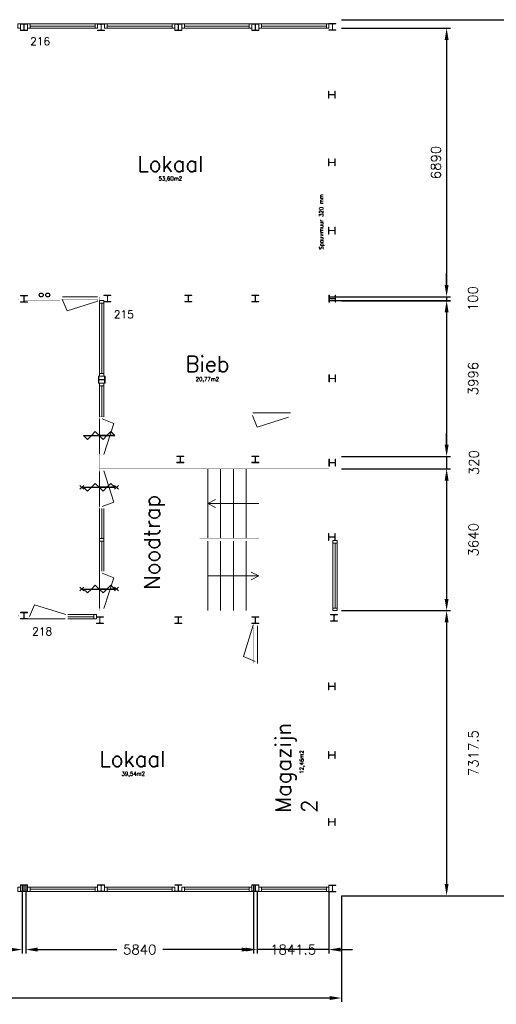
# Model space of a CAD drawing. Header units: millimetres. Extents: x 108018 to 208018, y -107735 to 42299730.
# Tile 12 of 17: x 180429 to 192666, y -81832 to -56555. Entities that reach past the tile are written whole.
import ezdxf

# ---------------------------------------------------------------- set-up
doc = ezdxf.new("R2010")
doc.units = ezdxf.units.MM
doc.header["$MEASUREMENT"] = 0
doc.layers.get('0').update_dxf_attribs({"linetype": 'CONTINUOUS'})
doc.layers.get('DEFPOINTS').update_dxf_attribs({"linetype": 'CONTINUOUS'})
doc.layers.add('Binnendeurkozin', color=4, linetype='CONTINUOUS', lineweight=18)
for name, color, linetype in [('Binnenkozijn', 4, 'CONTINUOUS'), ('Binnenmuur', 1, 'CONTINUOUS'), ('Buitenmuur', 1, 'CONTINUOUS'), ('Hekwerk', 3, 'CONTINUOUS'), ('Maatvoering', 7, 'CONTINUOUS'), ('Profiel', 5, 'CONTINUOUS'), ('TEKST', 7, 'CONTINUOUS'), ('Timmerwerk', 5, 'CONTINUOUS'), ('TRAPPEN', 2, 'CONTINUOUS'), ('wandopeningen buiten', 4, 'CONTINUOUS'), ('Zelfsluitend', 7, 'CONTINUOUS'), ('Zelfsluitend 30 min', 7, 'CONTINUOUS')]:
    doc.layers.add(name, color=color, linetype=linetype)
doc.styles.get("Standard").update_dxf_attribs({"font": 'romans.shx'})
doc.dimstyles.new('DIM-ARR', dxfattribs={"dimtxt": 2.5, "dimasz": 3, "dimexe": 1, "dimexo": 0, "dimgap": 1.5, "dimtad": 1, "dimdsep": 46, "dimtxsty": 'Standard', "dimcen": -3, "dimdle": 1.25, "dimclrt": 7, "dimadec": 0, "dimazin": 0, "dimtfac": 0.8, "dimtmove": 2, "dimatfit": 3, "dimfxl": 1, "dimtvp": 1.8, "dimtolj": 1, "dimarcsym": 0})

# ---------------------------------------------------------------- blocks, each defined once
blk = doc.blocks.new('*D93')
at = {"layer": 'DEFPOINTS', "color": 0, "transparency": 16777216}
for p in [(188690, -56556), (188690, -79043), (193846, -79043)]:
    blk.add_point(p, dxfattribs=at)
at = {"layer": 'Maatvoering', "color": 0, "lineweight": -2, "transparency": 16777216}
for p, q in [((188690, -56556), (193946, -56556)), ((193846, -56856), (193846, -78743)), ((188690, -79043), (193946, -79043))]:
    blk.add_line(p, q, dxfattribs=at)
at = {"layer": 'Maatvoering', "color": 0, "transparency": 16777216}
for points in [[(193796, -56856), (193896, -56856), (193846, -56556)], [(193796, -78743), (193896, -78743), (193846, -79043)]]:
    blk.add_solid(points, dxfattribs=at)
at = {"layer": 'Maatvoering', "color": 7, "lineweight": 0, "transparency": 16777216, "insert": (194529, -67799), "char_height": 250, "attachment_point": 5, "rotation": 90}
blk.add_mtext('\\A1;22487.5', dxfattribs=at)
blk = doc.blocks.new('*D94')
at = {"layer": 'DEFPOINTS', "color": 0, "transparency": 16777216}
for p in [(188690, -56776), (188690, -63666), (191391, -63666)]:
    blk.add_point(p, dxfattribs=at)
at = {"layer": 'Maatvoering', "color": 0, "lineweight": -2, "transparency": 16777216}
for p, q in [((188690, -56776), (191491, -56776)), ((191391, -57076), (191391, -63366)), ((188690, -63666), (191491, -63666))]:
    blk.add_line(p, q, dxfattribs=at)
at = {"layer": 'Maatvoering', "color": 0, "transparency": 16777216}
for points in [[(191341, -57076), (191441, -57076), (191391, -56776)], [(191341, -63366), (191441, -63366), (191391, -63666)]]:
    blk.add_solid(points, dxfattribs=at)
at = {"layer": 'Maatvoering', "color": 7, "lineweight": 0, "transparency": 16777216, "insert": (191116, -60221), "char_height": 250, "attachment_point": 5, "rotation": 90}
blk.add_mtext('\\A1;6890', dxfattribs=at)
blk = doc.blocks.new('*D96')
at = {"layer": 'DEFPOINTS', "color": 0, "transparency": 16777216}
for p in [(188690, -63770), (188690, -67766), (191391, -67766)]:
    blk.add_point(p, dxfattribs=at)
at = {"layer": 'Maatvoering', "color": 0, "lineweight": -2, "transparency": 16777216}
for p, q in [((188690, -63770), (191491, -63770)), ((191391, -64070), (191391, -67466)), ((188690, -67766), (191491, -67766))]:
    blk.add_line(p, q, dxfattribs=at)
at = {"layer": 'Maatvoering', "color": 0, "transparency": 16777216}
for points in [[(191341, -64070), (191441, -64070), (191391, -63770)], [(191341, -67466), (191441, -67466), (191391, -67766)]]:
    blk.add_solid(points, dxfattribs=at)
at = {"layer": 'Maatvoering', "color": 7, "lineweight": 0, "transparency": 16777216, "insert": (192073, -65768), "char_height": 250, "attachment_point": 5, "rotation": 90}
blk.add_mtext('\\A1;3996', dxfattribs=at)
blk = doc.blocks.new('*D97')
at = {"layer": 'DEFPOINTS', "color": 0, "transparency": 16777216}
for p in [(188690, -67766), (188690, -68086), (191391, -68086)]:
    blk.add_point(p, dxfattribs=at)
at = {"layer": 'Maatvoering', "color": 0, "lineweight": -2, "transparency": 16777216}
for p, q in [((191391, -67466), (191391, -67166)), ((188690, -67766), (191491, -67766)), ((191391, -67766), (191391, -68086)), ((188690, -68086), (191491, -68086)), ((191391, -68386), (191391, -68686))]:
    blk.add_line(p, q, dxfattribs=at)
at = {"layer": 'Maatvoering', "color": 0, "transparency": 16777216}
for points in [[(191341, -67466), (191441, -67466), (191391, -67766)], [(191341, -68386), (191441, -68386), (191391, -68086)]]:
    blk.add_solid(points, dxfattribs=at)
at = {"layer": 'Maatvoering', "color": 7, "lineweight": 0, "transparency": 16777216, "insert": (192091, -67926), "char_height": 250, "attachment_point": 5, "rotation": 90}
blk.add_mtext('\\A1;320', dxfattribs=at)
blk = doc.blocks.new('*D98')
at = {"layer": 'DEFPOINTS', "color": 0, "transparency": 16777216}
for p in [(188370, -63666), (188370, -63766), (191391, -63766)]:
    blk.add_point(p, dxfattribs=at)
at = {"layer": 'Maatvoering', "color": 0, "lineweight": -2, "transparency": 16777216}
for p, q in [((191391, -63366), (191391, -63066)), ((188370, -63666), (191491, -63666)), ((191391, -63666), (191391, -63766)), ((188370, -63766), (191491, -63766)), ((191391, -64066), (191391, -64366))]:
    blk.add_line(p, q, dxfattribs=at)
at = {"layer": 'Maatvoering', "color": 0, "transparency": 16777216}
for points in [[(191341, -63366), (191441, -63366), (191391, -63666)], [(191341, -64066), (191441, -64066), (191391, -63766)]]:
    blk.add_solid(points, dxfattribs=at)
at = {"layer": 'Maatvoering', "color": 7, "lineweight": 0, "transparency": 16777216, "insert": (192066, -63716), "char_height": 250, "attachment_point": 5, "rotation": 90}
blk.add_mtext('\\A1;100', dxfattribs=at)
blk = doc.blocks.new('*D99')
at = {"layer": 'DEFPOINTS', "color": 0, "transparency": 16777216}
for p in [(188690, -68086), (188690, -71726), (191391, -71726)]:
    blk.add_point(p, dxfattribs=at)
at = {"layer": 'Maatvoering', "color": 0, "lineweight": -2, "transparency": 16777216}
for p, q in [((188690, -68086), (191491, -68086)), ((191391, -68386), (191391, -71426)), ((188690, -71726), (191491, -71726))]:
    blk.add_line(p, q, dxfattribs=at)
at = {"layer": 'Maatvoering', "color": 0, "transparency": 16777216}
for points in [[(191341, -68386), (191441, -68386), (191391, -68086)], [(191341, -71426), (191441, -71426), (191391, -71726)]]:
    blk.add_solid(points, dxfattribs=at)
at = {"layer": 'Maatvoering', "color": 7, "lineweight": 0, "transparency": 16777216, "insert": (192081, -69906), "char_height": 250, "attachment_point": 5, "rotation": 90}
blk.add_mtext('\\A1;3640', dxfattribs=at)
blk = doc.blocks.new('*D100')
at = {"layer": 'DEFPOINTS', "color": 0, "transparency": 16777216}
for p in [(188690, -71726), (188690, -79043), (191391, -79043)]:
    blk.add_point(p, dxfattribs=at)
at = {"layer": 'Maatvoering', "color": 0, "lineweight": -2, "transparency": 16777216}
for p, q in [((188690, -71726), (191491, -71726)), ((191391, -72026), (191391, -78743)), ((188690, -79043), (191491, -79043))]:
    blk.add_line(p, q, dxfattribs=at)
at = {"layer": 'Maatvoering', "color": 0, "transparency": 16777216}
for points in [[(191341, -72026), (191441, -72026), (191391, -71726)], [(191341, -78743), (191441, -78743), (191391, -79043)]]:
    blk.add_solid(points, dxfattribs=at)
at = {"layer": 'Maatvoering', "color": 7, "lineweight": 0, "transparency": 16777216, "insert": (192081, -75384), "char_height": 250, "attachment_point": 5, "rotation": 90}
blk.add_mtext('\\A1;7317.5', dxfattribs=at)
blk = doc.blocks.new('*D103')
at = {"layer": 'DEFPOINTS', "color": 0, "transparency": 16777216}
for p in [(133981, -78947), (188690, -79043), (133981, -81671)]:
    blk.add_point(p, dxfattribs=at)
at = {"layer": 'Maatvoering', "color": 0, "lineweight": -2, "transparency": 16777216}
for p, q in [((133981, -78947), (133981, -81771)), ((188690, -79043), (188690, -81771)), ((134281, -81671), (160082, -81671)), ((188390, -81671), (161489, -81671))]:
    blk.add_line(p, q, dxfattribs=at)
at = {"layer": 'Maatvoering', "color": 0, "transparency": 16777216}
for points in [[(134281, -81621), (134281, -81721), (133981, -81671)], [(188390, -81621), (188390, -81721), (188690, -81671)]]:
    blk.add_solid(points, dxfattribs=at)
at = {"layer": 'Maatvoering', "color": 7, "lineweight": 0, "transparency": 16777216, "insert": (160786, -81671), "char_height": 250, "attachment_point": 5}
blk.add_mtext('\\A1;54709', dxfattribs=at)
blk = doc.blocks.new('*D111')
at = {"layer": 'DEFPOINTS', "color": 0, "transparency": 16777216}
for p in [(174649, -78766), (180490, -78766), (174649, -80427)]:
    blk.add_point(p, dxfattribs=at)
at = {"layer": 'Maatvoering', "color": 0, "lineweight": -2, "transparency": 16777216}
for p, q in [((174649, -78766), (174649, -80527)), ((180490, -78766), (180490, -80527)), ((174949, -80427), (176798, -80427)), ((180190, -80427), (178337, -80427))]:
    blk.add_line(p, q, dxfattribs=at)
at = {"layer": 'Maatvoering', "color": 0, "transparency": 16777216}
for points in [[(174949, -80377), (174949, -80477), (174649, -80427)], [(180190, -80377), (180190, -80477), (180490, -80427)]]:
    blk.add_solid(points, dxfattribs=at)
at = {"layer": 'Maatvoering', "color": 7, "lineweight": 0, "transparency": 16777216, "insert": (177568, -80427), "char_height": 250, "attachment_point": 5}
blk.add_mtext('\\A1;5841.5', dxfattribs=at)
blk = doc.blocks.new('*D112')
at = {"layer": 'DEFPOINTS', "color": 0, "transparency": 16777216}
for p in [(180590, -78766), (186430, -78766), (180590, -80427)]:
    blk.add_point(p, dxfattribs=at)
at = {"layer": 'Maatvoering', "color": 0, "lineweight": -2, "transparency": 16777216}
for p, q in [((180590, -78766), (180590, -80527)), ((186430, -78766), (186430, -80527)), ((180890, -80427), (182919, -80427)), ((186130, -80427), (184100, -80427))]:
    blk.add_line(p, q, dxfattribs=at)
at = {"layer": 'Maatvoering', "color": 0, "transparency": 16777216}
for points in [[(180890, -80377), (180890, -80477), (180590, -80427)], [(186130, -80377), (186130, -80477), (186430, -80427)]]:
    blk.add_solid(points, dxfattribs=at)
at = {"layer": 'Maatvoering', "color": 7, "lineweight": 0, "transparency": 16777216, "insert": (183510, -80427), "char_height": 250, "attachment_point": 5}
blk.add_mtext('\\A1;5840', dxfattribs=at)
blk = doc.blocks.new('*D113')
at = {"layer": 'DEFPOINTS', "color": 0, "transparency": 16777216}
for p in [(186529, -78937), (188370, -78934), (186529, -80427)]:
    blk.add_point(p, dxfattribs=at)
at = {"layer": 'Maatvoering', "color": 0, "lineweight": -2, "transparency": 16777216}
for p, q in [((186529, -78937), (186529, -80527)), ((188370, -78934), (188370, -80527)), ((186229, -80427), (185929, -80427)), ((188370, -80427), (186529, -80427)), ((188670, -80427), (188970, -80427))]:
    blk.add_line(p, q, dxfattribs=at)
at = {"layer": 'Maatvoering', "color": 0, "transparency": 16777216}
for points in [[(186229, -80377), (186229, -80477), (186529, -80427)], [(188670, -80377), (188670, -80477), (188370, -80427)]]:
    blk.add_solid(points, dxfattribs=at)
at = {"layer": 'Maatvoering', "color": 7, "lineweight": 0, "transparency": 16777216, "insert": (187450, -80427), "char_height": 250, "attachment_point": 5}
blk.add_mtext('\\A1;1841.5', dxfattribs=at)

msp = doc.modelspace()

# ---------------------------------------------------------------- linework, layer by layer
for p, q in [((182668.488, -67231.139), (182468.488, -67231.139)), ((182868.488, -67231.139), (182768.488, -67231.139)), ((182868.488, -67231.139), (182768.488, -67231.139)), ((182668.488, -68558.969), (182468.488, -68558.969)), ((182868.488, -68558.969), (182768.488, -68558.969)), ((182868.488, -68558.969), (182768.488, -68558.969)), ((182668.488, -71170.312), (182468.488, -71170.312))]:
    msp.add_line(p, q)
for centre in [(180981.726, -63622.666), (181148.888, -63622.666)]:
    msp.add_circle(centre, 50)
at = {"layer": 'Binnendeurkozin', "lineweight": 0}
for p, q in [((182430.294, -63665.666), (181530.294, -63665.666)), ((181522.794, -63729.666), (181645.875, -64029.966)), ((181645.875, -64029.966), (182433.794, -63779.666)), ((186403.089, -66712.166), (186526.17, -67012.466)), ((187385.294, -66648.666), (186418.294, -66648.666)), ((182478.294, -66798.666), (182478.294, -67698.666)), ((182542.294, -66802.666), (182842.594, -66925.746)), ((186526.375, -67012.966), (187333.294, -66762.666)), ((182478.294, -68152.666), (182478.294, -69052.666)), ((182842.594, -68944.586), (182592.294, -68137.666)), ((182542.294, -69048.666), (182842.594, -68944.586)), ((182478.294, -70691.666), (182478.294, -71658.666)), ((182542.294, -70762.666), (182842.594, -70885.746)), ((182842.594, -70885.746), (182592.294, -71673.666)), ((180682.294, -71875.666), (180805.375, -71575.367)), ((180805.375, -71575.367), (181612.294, -71825.666)), ((180630.294, -71939.666), (181597.294, -71939.666)), ((186172.995, -72904.586), (186423.294, -72097.666)), ((186537.294, -73079.666), (186537.294, -72112.666)), ((186473.294, -73027.666), (186172.995, -72904.586))]:
    msp.add_line(p, q, dxfattribs=at)
at = {"layer": 'Binnendeurkozin', "lineweight": 0, "const_width": 0.8}
for points in [[(180451.794, -63665.666), (180451.794, -63779.666), (180399.794, -63779.666), (180399.794, -63729.666), (180384.794, -63729.666), (180384.794, -63665.666), (180451.794, -63665.666)], [(181463.294, -63665.666), (181463.294, -63779.666), (181515.294, -63779.666), (181515.294, -63729.666), (181530.294, -63729.666), (181530.294, -63665.666), (181463.294, -63665.666)], [(181652.954, -63665.666), (182430.294, -63665.666)], [(182478.294, -63665.666), (182478.294, -63779.666), (182426.294, -63779.666), (182426.294, -63729.666), (182411.294, -63729.666), (182411.294, -63665.666), (182478.294, -63665.666)], [(181515.294, -63779.666), (181515.294, -63729.666), (182426.294, -63729.666), (182426.294, -63779.666), (181515.294, -63779.666)], [(186351.294, -66648.666), (186351.294, -66762.666), (186403.294, -66762.666), (186403.294, -66712.666), (186418.294, -66712.666), (186418.294, -66648.666), (186351.294, -66648.666)], [(186403.294, -66762.666), (186403.294, -66712.666), (187333.294, -66712.666), (187333.294, -66762.666), (186403.294, -66762.666)], [(186540.954, -66648.666), (187318.294, -66648.666)], [(187385.294, -66648.666), (187385.294, -66762.666), (187333.294, -66762.666), (187333.294, -66712.666), (187318.294, -66712.666), (187318.294, -66648.666), (187385.294, -66648.666)], [(182478.294, -66750.666), (182592.294, -66750.666), (182592.294, -66802.666), (182542.294, -66802.666), (182542.294, -66817.666), (182478.294, -66817.666), (182478.294, -66750.666)], [(182478.294, -67576.006), (182478.294, -66798.666)], [(182592.294, -67713.666), (182542.294, -67713.666), (182542.294, -66802.666), (182592.294, -66802.666), (182592.294, -67713.666)], [(182478.294, -67765.666), (182592.294, -67765.666), (182592.294, -67713.666), (182542.294, -67713.666), (182542.294, -67698.666), (182478.294, -67698.666), (182478.294, -67765.666)], [(182478.294, -68085.666), (182592.294, -68085.666), (182592.294, -68137.666), (182542.294, -68137.666), (182542.294, -68152.666), (182478.294, -68152.666), (182478.294, -68085.666)], [(182478.294, -68930.006), (182478.294, -68152.666)], [(182592.294, -69048.666), (182542.294, -69048.666), (182542.294, -68137.666), (182592.294, -68137.666), (182592.294, -69067.666)], [(182478.294, -69100.666), (182592.294, -69100.666), (182592.294, -69048.666), (182542.294, -69048.666), (182542.294, -69033.666), (182478.294, -69033.666), (182478.294, -69100.666)], [(182478.294, -70710.666), (182592.294, -70710.666), (182592.294, -70762.666), (182542.294, -70762.666), (182542.294, -70777.666), (182478.294, -70777.666), (182478.294, -70710.666)], [(182478.294, -71536.006), (182478.294, -70758.666)], [(182592.294, -71673.666), (182542.294, -71673.666), (182542.294, -70762.666), (182592.294, -70762.666), (182592.294, -71673.666)], [(182478.294, -71725.666), (182592.294, -71725.666), (182592.294, -71673.666), (182542.294, -71673.666), (182542.294, -71658.666), (182478.294, -71658.666), (182478.294, -71725.666)], [(180450.294, -71939.666), (180450.294, -71825.666), (180398.294, -71825.666), (180398.294, -71875.666), (180383.294, -71875.666), (180383.294, -71939.666), (180450.294, -71939.666)], [(180630.294, -71939.666), (180630.294, -71825.666), (180682.294, -71825.666), (180682.294, -71875.666), (180697.294, -71875.666), (180697.294, -71939.666), (180630.294, -71939.666)], [(181612.294, -71825.666), (181612.294, -71875.666), (180682.294, -71875.666), (180682.294, -71825.666), (181612.294, -71825.666)], [(181474.635, -71939.666), (180697.294, -71939.666)], [(181664.294, -71939.666), (181664.294, -71825.666), (181612.294, -71825.666), (181612.294, -71875.666), (181597.294, -71875.666), (181597.294, -71939.666), (181664.294, -71939.666)], [(186537.294, -72045.666), (186423.294, -72045.666), (186423.294, -72097.666), (186473.294, -72097.666), (186473.294, -72112.666), (186537.294, -72112.666), (186537.294, -72045.666)], [(186423.294, -72097.666), (186473.294, -72097.666), (186473.294, -73027.666), (186423.294, -73027.666), (186423.294, -72097.666)], [(186537.294, -72235.326), (186537.294, -73012.666)], [(186537.294, -73079.666), (186423.294, -73079.666), (186423.294, -73027.666), (186473.294, -73027.666), (186473.294, -73012.666), (186537.294, -73012.666), (186537.294, -73079.666)]]:
    msp.add_lwpolyline(points, dxfattribs=at)
at = {"layer": 'Binnenkozijn', "lineweight": 0}
for p, q in [((180697.294, -56718.666), (182363.294, -56718.666)), ((182363.294, -56775.666), (180697.294, -56775.666)), ((182677.294, -56718.666), (184343.294, -56718.666)), ((184343.294, -56775.666), (182677.294, -56775.666)), ((184657.294, -56718.666), (186323.294, -56718.666)), ((186323.294, -56775.666), (184657.294, -56775.666)), ((186637.294, -56718.666), (188303.294, -56718.666)), ((188303.294, -56775.666), (186637.294, -56775.666)), ((182535.294, -65636.666), (182535.294, -63832.666)), ((182592.294, -63832.666), (182592.294, -65636.666)), ((182535.294, -66750.666), (182535.294, -65950.666)), ((182592.294, -65950.666), (182592.294, -66750.666)), ((182478.294, -69872.166), (182478.294, -69100.666)), ((182535.294, -69100.666), (182535.294, -69872.166)), ((182478.294, -70710.666), (182478.294, -69939.166)), ((182535.294, -69939.166), (182535.294, -70710.666)), ((188527.294, -71658.666), (188527.294, -69992.666)), ((188584.294, -69992.666), (188584.294, -71658.666)), ((181664.294, -71825.666), (182330.294, -71825.666)), ((182330.294, -71882.666), (181664.294, -71882.666)), ((180697.294, -78823.166), (182363.294, -78823.166)), ((182677.294, -78823.166), (184343.294, -78823.166)), ((184657.294, -78823.166), (186323.294, -78823.166)), ((186637.294, -78823.166), (188303.294, -78823.166)), ((182363.294, -78880.166), (180697.294, -78880.166)), ((184343.294, -78880.166), (182677.294, -78880.166)), ((186323.294, -78880.166), (184657.294, -78880.166)), ((188303.294, -78880.166), (186637.294, -78880.166))]:
    msp.add_line(p, q, dxfattribs=at)
for points in [[(180383.294, -56661.666), (180450.294, -56661.666), (180450.294, -56775.666), (180383.294, -56775.666), (180383.294, -56661.666)], [(180630.294, -56661.666), (180697.294, -56661.666), (180697.294, -56775.666), (180630.294, -56775.666), (180630.294, -56661.666)], [(180697.294, -56661.666), (182363.294, -56661.666)], [(182363.294, -56661.666), (182430.294, -56661.666), (182430.294, -56775.666), (182363.294, -56775.666), (182363.294, -56661.666)], [(182610.294, -56661.666), (182677.294, -56661.666), (182677.294, -56775.666), (182610.294, -56775.666), (182610.294, -56661.666)], [(182677.294, -56661.666), (184343.294, -56661.666)], [(184343.294, -56661.666), (184410.294, -56661.666), (184410.294, -56775.666), (184343.294, -56775.666), (184343.294, -56661.666)], [(184590.294, -56661.666), (184657.294, -56661.666), (184657.294, -56775.666), (184590.294, -56775.666), (184590.294, -56661.666)], [(184657.294, -56661.666), (186323.294, -56661.666)], [(186323.294, -56661.666), (186390.294, -56661.666), (186390.294, -56775.666), (186323.294, -56775.666), (186323.294, -56661.666)], [(186570.294, -56661.666), (186637.294, -56661.666), (186637.294, -56775.666), (186570.294, -56775.666), (186570.294, -56661.666)], [(186637.294, -56661.666), (188303.294, -56661.666)], [(188303.294, -56661.666), (188370.294, -56661.666), (188370.294, -56775.666), (188303.294, -56775.666), (188303.294, -56661.666)], [(182478.294, -63832.666), (182478.294, -63765.666), (182592.294, -63765.666), (182592.294, -63832.666), (182478.294, -63832.666)], [(182478.294, -65636.666), (182478.294, -63832.666)], [(182478.294, -65703.666), (182478.294, -65636.666), (182592.294, -65636.666), (182592.294, -65703.666), (182478.294, -65703.666)], [(182478.294, -65950.666), (182478.294, -65883.666), (182592.294, -65883.666), (182592.294, -65950.666), (182478.294, -65950.666)], [(182478.294, -66750.666), (182478.294, -65950.666)], [(182592.294, -69100.666), (182592.294, -69892.666)], [(182592.294, -69872.166), (182592.294, -69939.166), (182478.294, -69939.166), (182478.294, -69872.166), (182592.294, -69872.166)], [(182592.294, -69939.166), (182592.294, -70710.666)], [(188470.294, -69992.666), (188470.294, -69925.666), (188584.294, -69925.666), (188584.294, -69992.666), (188470.294, -69992.666)], [(188470.294, -71658.666), (188470.294, -69992.666)], [(188470.294, -71725.666), (188470.294, -71658.666), (188584.294, -71658.666), (188584.294, -71725.666), (188470.294, -71725.666)], [(182330.294, -71939.666), (181664.294, -71939.666)], [(182397.294, -71939.666), (182330.294, -71939.666), (182330.294, -71825.666), (182397.294, -71825.666), (182397.294, -71939.666)], [(180450.294, -78937.166), (180383.294, -78937.166), (180383.294, -78823.166), (180450.294, -78823.166), (180450.294, -78937.166)], [(180697.294, -78937.166), (180630.294, -78937.166), (180630.294, -78823.166), (180697.294, -78823.166), (180697.294, -78937.166)], [(182430.294, -78937.166), (182363.294, -78937.166), (182363.294, -78823.166), (182430.294, -78823.166), (182430.294, -78937.166)], [(182677.294, -78937.166), (182610.294, -78937.166), (182610.294, -78823.166), (182677.294, -78823.166), (182677.294, -78937.166)], [(184410.294, -78937.166), (184343.294, -78937.166), (184343.294, -78823.166), (184410.294, -78823.166), (184410.294, -78937.166)], [(184657.294, -78937.166), (184590.294, -78937.166), (184590.294, -78823.166), (184657.294, -78823.166), (184657.294, -78937.166)], [(186390.294, -78937.166), (186323.294, -78937.166), (186323.294, -78823.166), (186390.294, -78823.166), (186390.294, -78937.166)], [(186637.294, -78937.166), (186570.294, -78937.166), (186570.294, -78823.166), (186637.294, -78823.166), (186637.294, -78937.166)], [(188370.294, -78937.166), (188303.294, -78937.166), (188303.294, -78823.166), (188370.294, -78823.166), (188370.294, -78937.166)], [(182363.294, -78937.166), (180697.294, -78937.166)], [(184343.294, -78937.166), (182677.294, -78937.166)], [(186323.294, -78937.166), (184657.294, -78937.166)], [(188303.294, -78937.166), (186637.294, -78937.166)]]:
    msp.add_lwpolyline(points, dxfattribs=at)
at = {"layer": 'Binnenmuur', "lineweight": 0, "const_width": 0.8}
for points in [[(180541.794, -63637.166), (180590.294, -63637.166), (180590.294, -56832.666), (180490.294, -56832.666), (180490.294, -63637.166), (180541.794, -63637.166)], [(186351.294, -66648.666), (186351.294, -67765.666), (186251.294, -67765.666), (186251.294, -66648.666), (186351.294, -66648.666)], [(180490.294, -78766.166), (180590.294, -78766.166), (180590.294, -71939.666), (180490.294, -71939.666), (180490.294, -78766.166), (180490.294, -78766.166)], [(186530.294, -78766.166), (186530.294, -78766.166), (186530.294, -73079.666), (186430.294, -73079.666), (186430.294, -78766.166), (186530.294, -78766.166)]]:
    msp.add_lwpolyline(points, dxfattribs=at)
at = {"layer": 'Buitenmuur', "lineweight": 0}
msp.add_line((188370.294, -78823.166), (186570.294, -78823.166), dxfattribs=at)
at = {"layer": 'Buitenmuur', "lineweight": 0, "const_width": 0.8}
for points in [[(188690.294, -69925.666), (188590.294, -69925.666), (188590.294, -56655.666), (188590.294, -56655.666), (188590.294, -56655.666), (188370.294, -56655.666), (188370.294, -56555.666), (188690.294, -56555.666), (188690.294, -69925.666)], [(188370.294, -69925.666), (188370.294, -56775.666), (188470.294, -56775.666), (188470.294, -69925.666), (188370.294, -69925.666)], [(181463.294, -63772.666), (180544.794, -63772.666), (180544.794, -63672.666), (181463.294, -63672.666), (181463.294, -63772.666)], [(188370.294, -63765.666), (182478.294, -63765.666), (182478.294, -63665.666), (188370.294, -63665.666), (188370.294, -63765.666)], [(188370.294, -66655.666), (187385.294, -66655.666), (187385.294, -66755.666), (188370.294, -66755.666)], [(188370.294, -68085.666), (182478.294, -68085.666), (182478.294, -67985.666), (182478.294, -67865.666), (182478.294, -67765.666), (188370.294, -67765.666), (188370.294, -68085.666)], [(188270.294, -67865.666), (182578.294, -67865.666), (182578.294, -67985.666), (188270.294, -67985.666), (188270.294, -67865.666)], [(182397.294, -71825.666), (188590.294, -71825.666), (188590.294, -78943.166), (188370.294, -78943.166), (188370.294, -79043.166), (188690.294, -79043.166), (188690.294, -71725.666), (188690.294, -71725.666), (182397.294, -71725.666), (182397.294, -71825.666)], [(182397.294, -72045.666), (188370.294, -72045.666), (188370.294, -78772.166), (188470.294, -78772.166), (188470.294, -71945.666), (188470.294, -71945.666), (182397.294, -71945.666), (182397.294, -72045.666)]]:
    msp.add_lwpolyline(points, dxfattribs=at)
at = {"layer": 'Hekwerk', "lineweight": 0, "const_width": 0.8}
msp.add_lwpolyline([(185050.794, -69905.666), (185050.794, -69865.666), (186570.794, -69865.666), (186570.794, -69945.666), (185050.794, -69945.666), (185050.794, -69905.666)], dxfattribs=at)
at = {"layer": 'Profiel', "lineweight": 0}
for p, q in [((182477.436, -65703.666), (182458.437, -65703.666)), ((182591.436, -65703.666), (182610.437, -65703.666)), ((182477.436, -65883.666), (182458.436, -65883.666)), ((182591.436, -65883.666), (182610.436, -65883.666))]:
    msp.add_line(p, q, dxfattribs=at)
for points in [[(180450.294, -56661.666), (180450.294, -56671.166), (180522.294, -56671.166, -0.414213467), (180537.294, -56686.166), (180537.294, -56808.166, -0.414213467), (180522.294, -56823.166), (180450.294, -56823.166), (180450.294, -56832.666), (180630.294, -56832.666), (180630.294, -56823.166), (180558.294, -56823.166, -0.41421385), (180543.294, -56808.166), (180543.294, -56686.166, -0.414213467), (180558.294, -56671.166), (180630.294, -56671.166), (180630.294, -56661.666)], [(182430.294, -56661.666), (182430.294, -56671.166), (182502.294, -56671.166, -0.414213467), (182517.294, -56686.166), (182517.294, -56808.166, -0.414213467), (182502.294, -56823.166), (182430.294, -56823.166), (182430.294, -56832.666), (182610.294, -56832.666), (182610.294, -56823.166), (182538.294, -56823.166, -0.41421385), (182523.294, -56808.166), (182523.294, -56686.166, -0.414213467), (182538.294, -56671.166), (182610.294, -56671.166), (182610.294, -56661.666)], [(184410.294, -56661.666), (184410.294, -56671.166), (184482.294, -56671.166, -0.414213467), (184497.294, -56686.166), (184497.294, -56808.166, -0.414213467), (184482.294, -56823.166), (184410.294, -56823.166), (184410.294, -56832.666), (184590.294, -56832.666), (184590.294, -56823.166), (184518.294, -56823.166, -0.41421385), (184503.294, -56808.166), (184503.294, -56686.166, -0.414213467), (184518.294, -56671.166), (184590.294, -56671.166), (184590.294, -56661.666)], [(186390.294, -56661.666), (186390.294, -56671.166), (186462.294, -56671.166, -0.414213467), (186477.294, -56686.166), (186477.294, -56808.166, -0.414213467), (186462.294, -56823.166), (186390.294, -56823.166), (186390.294, -56832.666), (186570.294, -56832.666), (186570.294, -56823.166), (186498.294, -56823.166, -0.41421385), (186483.294, -56808.166), (186483.294, -56686.166, -0.414213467), (186498.294, -56671.166), (186570.294, -56671.166), (186570.294, -56661.666)], [(188370.294, -56655.666), (188370.294, -56665.166), (188442.294, -56665.166, -0.414213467), (188457.294, -56680.166), (188457.294, -56802.166, -0.414213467), (188442.294, -56817.166), (188370.294, -56817.166), (188370.294, -56826.666), (188550.294, -56826.666), (188550.294, -56817.166), (188478.294, -56817.166, -0.41421385), (188463.294, -56802.166), (188463.294, -56680.166, -0.414213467), (188478.294, -56665.166), (188550.294, -56665.166), (188550.294, -56655.666)], [(188360.794, -58570.916), (188370.294, -58570.916), (188370.294, -58498.916, -0.414213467), (188385.294, -58483.916), (188507.294, -58483.916, -0.414213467), (188522.294, -58498.916), (188522.294, -58570.916), (188531.794, -58570.916), (188531.794, -58390.916), (188522.294, -58390.916), (188522.294, -58462.916, -0.41421385), (188507.294, -58477.916), (188385.294, -58477.916, -0.414213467), (188370.294, -58462.916), (188370.294, -58390.916), (188360.794, -58390.916)], [(188360.794, -60310.666), (188370.294, -60310.666), (188370.294, -60238.666, -0.414213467), (188385.294, -60223.666), (188507.294, -60223.666, -0.414213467), (188522.294, -60238.666), (188522.294, -60310.666), (188531.794, -60310.666), (188531.794, -60130.666), (188522.294, -60130.666), (188522.294, -60202.666, -0.41421385), (188507.294, -60217.666), (188385.294, -60217.666, -0.414213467), (188370.294, -60202.666), (188370.294, -60130.666), (188360.794, -60130.666)], [(188360.794, -62058.166), (188370.294, -62058.166), (188370.294, -61986.166, -0.414213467), (188385.294, -61971.166), (188507.294, -61971.166, -0.414213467), (188522.294, -61986.166), (188522.294, -62058.166), (188531.794, -62058.166), (188531.794, -61878.166), (188522.294, -61878.166), (188522.294, -61950.166, -0.41421385), (188507.294, -61965.166), (188385.294, -61965.166, -0.414213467), (188370.294, -61950.166), (188370.294, -61878.166), (188360.794, -61878.166)], [(180631.794, -63808.166), (180631.794, -63798.666), (180559.794, -63798.666, -0.414213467), (180544.794, -63783.666), (180544.794, -63661.666, -0.414213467), (180559.794, -63646.666), (180631.794, -63646.666), (180631.794, -63637.166), (180451.794, -63637.166), (180451.794, -63646.666), (180523.794, -63646.666, -0.41421385), (180538.794, -63661.666), (180538.794, -63783.666, -0.414213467), (180523.794, -63798.666), (180451.794, -63798.666), (180451.794, -63808.166)], [(182772.294, -63801.166), (182772.294, -63791.666), (182700.294, -63791.666, -0.414213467), (182685.294, -63776.666), (182685.294, -63654.666, -0.414213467), (182700.294, -63639.666), (182772.294, -63639.666), (182772.294, -63630.166), (182592.294, -63630.166), (182592.294, -63639.666), (182664.294, -63639.666, -0.41421385), (182679.294, -63654.666), (182679.294, -63776.666, -0.414213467), (182664.294, -63791.666), (182592.294, -63791.666), (182592.294, -63801.166)], [(184851.643, -63801.166), (184851.643, -63791.666), (184779.643, -63791.666, -0.414213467), (184764.643, -63776.666), (184764.643, -63654.666, -0.414213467), (184779.643, -63639.666), (184851.643, -63639.666), (184851.643, -63630.166), (184671.643, -63630.166), (184671.643, -63639.666), (184743.643, -63639.666, -0.41421385), (184758.643, -63654.666), (184758.643, -63776.666, -0.414213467), (184743.643, -63791.666), (184671.643, -63791.666), (184671.643, -63801.166)], [(186570.294, -63801.166), (186570.294, -63791.666), (186498.294, -63791.666, -0.414213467), (186483.294, -63776.666), (186483.294, -63654.666, -0.414213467), (186498.294, -63639.666), (186570.294, -63639.666), (186570.294, -63630.166), (186390.294, -63630.166), (186390.294, -63639.666), (186462.294, -63639.666, -0.41421385), (186477.294, -63654.666), (186477.294, -63776.666, -0.414213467), (186462.294, -63791.666), (186390.294, -63791.666), (186390.294, -63801.166)], [(188370.294, -63805.666), (188379.794, -63805.666), (188379.794, -63733.666, -0.414213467), (188394.794, -63718.666), (188516.794, -63718.666, -0.414213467), (188531.794, -63733.666), (188531.794, -63805.666), (188541.294, -63805.666), (188541.294, -63625.666), (188531.794, -63625.666), (188531.794, -63697.666, -0.41421385), (188516.794, -63712.666), (188394.794, -63712.666, -0.414213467), (188379.794, -63697.666), (188379.795, -63625.666), (188370.294, -63625.666)], [(182448.936, -65883.666), (182458.436, -65883.666), (182458.436, -65811.666, -0.414213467), (182473.436, -65796.666), (182595.436, -65796.666, -0.414213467), (182610.436, -65811.666), (182610.436, -65883.666), (182619.936, -65883.666), (182619.937, -65703.666), (182610.437, -65703.666), (182610.437, -65775.666, -0.41421385), (182595.437, -65790.666), (182473.437, -65790.666, -0.414213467), (182458.437, -65775.666), (182458.437, -65703.666), (182448.936, -65703.666)], [(188370.294, -65855.666), (188379.794, -65855.666), (188379.794, -65783.666, -0.414213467), (188394.794, -65768.666), (188516.794, -65768.666, -0.414213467), (188531.794, -65783.666), (188531.794, -65855.666), (188541.294, -65855.666), (188541.294, -65675.666), (188531.794, -65675.666), (188531.794, -65747.666, -0.41421385), (188516.794, -65762.666), (188394.794, -65762.666, -0.414213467), (188379.794, -65747.666), (188379.795, -65675.666), (188370.294, -65675.666)], [(184643.294, -67927.166), (184643.294, -67917.666), (184571.294, -67917.666, -0.414213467), (184556.294, -67902.666), (184556.294, -67780.666, -0.414213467), (184571.294, -67765.666), (184643.294, -67765.666), (184643.294, -67756.166), (184463.294, -67756.166), (184463.294, -67765.666), (184535.294, -67765.666, -0.41421385), (184550.294, -67780.666), (184550.294, -67902.666, -0.414213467), (184535.294, -67917.666), (184463.294, -67917.666), (184463.294, -67927.166)], [(186568.794, -67927.166), (186568.794, -67917.666), (186496.794, -67917.666, -0.414213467), (186481.794, -67902.666), (186481.794, -67780.666, -0.414213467), (186496.794, -67765.666), (186568.794, -67765.666), (186568.794, -67756.166), (186388.794, -67756.166), (186388.794, -67765.666), (186460.794, -67765.666, -0.41421385), (186475.794, -67780.666), (186475.794, -67902.666, -0.414213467), (186460.794, -67917.666), (186388.794, -67917.666), (186388.794, -67927.166)], [(188370.294, -68015.666), (188379.794, -68015.666), (188379.794, -67943.666, -0.414213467), (188394.794, -67928.666), (188516.794, -67928.666, -0.414213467), (188531.794, -67943.666), (188531.794, -68015.666), (188541.294, -68015.666), (188541.294, -67835.666), (188531.794, -67835.666), (188531.794, -67907.666, -0.41421385), (188516.794, -67922.666), (188394.794, -67922.666, -0.414213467), (188379.794, -67907.666), (188379.795, -67835.666), (188370.294, -67835.666)], [(188360.794, -69925.666), (188370.294, -69925.666), (188370.294, -69853.666, -0.414213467), (188385.294, -69838.666), (188507.294, -69838.666, -0.414213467), (188522.294, -69853.666), (188522.294, -69925.666), (188531.794, -69925.666), (188531.794, -69745.666), (188522.294, -69745.666), (188522.294, -69817.666, -0.41421385), (188507.294, -69832.666), (188385.294, -69832.666, -0.414213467), (188370.294, -69817.666), (188370.295, -69745.666), (188360.794, -69745.666)], [(180630.294, -71939.666), (180630.294, -71930.166), (180558.294, -71930.166, -0.414213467), (180543.294, -71915.166), (180543.294, -71793.166, -0.414213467), (180558.294, -71778.166), (180630.294, -71778.166), (180630.294, -71768.666), (180450.294, -71768.666), (180450.294, -71778.166), (180522.294, -71778.166, -0.41421385), (180537.294, -71793.166), (180537.294, -71915.166, -0.414213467), (180522.294, -71930.166), (180450.294, -71930.166), (180450.294, -71939.666)], [(182577.294, -72055.166), (182577.294, -72045.666), (182505.294, -72045.666, -0.414213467), (182490.294, -72030.666), (182490.294, -71908.666, -0.414213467), (182505.294, -71893.666), (182577.294, -71893.666), (182577.294, -71884.166), (182397.294, -71884.166), (182397.294, -71893.666), (182469.294, -71893.666, -0.41421385), (182484.294, -71908.666), (182484.294, -72030.666, -0.414213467), (182469.294, -72045.666), (182397.294, -72045.666), (182397.294, -72055.166)], [(184590.294, -72055.166), (184590.294, -72045.666), (184518.294, -72045.666, -0.414213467), (184503.294, -72030.666), (184503.294, -71908.666, -0.414213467), (184518.294, -71893.666), (184590.294, -71893.666), (184590.294, -71884.166), (184410.294, -71884.166), (184410.294, -71893.666), (184482.294, -71893.666, -0.41421385), (184497.294, -71908.666), (184497.294, -72030.666, -0.414213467), (184482.294, -72045.666), (184410.294, -72045.666), (184410.294, -72055.166)], [(186570.294, -72055.166), (186570.294, -72045.666), (186498.294, -72045.666, -0.414213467), (186483.294, -72030.666), (186483.294, -71908.666, -0.414213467), (186498.294, -71893.666), (186570.294, -71893.666), (186570.294, -71884.166), (186390.294, -71884.166), (186390.294, -71893.666), (186462.294, -71893.666, -0.41421385), (186477.294, -71908.666), (186477.294, -72030.666, -0.414213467), (186462.294, -72045.666), (186390.294, -72045.666), (186390.294, -72055.166)], [(188590.294, -71996.666), (188590.294, -71987.166), (188518.294, -71987.166, -0.414213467), (188503.294, -71972.166), (188503.294, -71850.166, -0.414213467), (188518.294, -71835.166), (188590.294, -71835.166), (188590.294, -71825.666), (188410.294, -71825.666), (188410.294, -71835.166), (188482.294, -71835.166, -0.41421385), (188497.294, -71850.166), (188497.294, -71972.166, -0.414213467), (188482.294, -71987.166), (188410.294, -71987.166), (188410.294, -71996.666)], [(188360.794, -73760.541), (188370.294, -73760.541), (188370.294, -73688.541, -0.414213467), (188385.294, -73673.541), (188507.294, -73673.541, -0.414213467), (188522.294, -73688.541), (188522.294, -73760.541), (188531.794, -73760.541), (188531.794, -73580.541), (188522.294, -73580.541), (188522.294, -73652.541, -0.41421385), (188507.294, -73667.541), (188385.294, -73667.541, -0.414213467), (188370.294, -73652.541), (188370.294, -73580.541), (188360.794, -73580.541)], [(188360.794, -75524.416), (188370.294, -75524.416), (188370.294, -75452.416, -0.414213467), (188385.294, -75437.416), (188507.294, -75437.416, -0.414213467), (188522.294, -75452.416), (188522.294, -75524.416), (188531.794, -75524.416), (188531.794, -75344.416), (188522.294, -75344.416), (188522.294, -75416.416, -0.41421385), (188507.294, -75431.416), (188385.294, -75431.416, -0.414213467), (188370.294, -75416.416), (188370.294, -75344.416), (188360.794, -75344.416)], [(188360.794, -77238.291), (188370.294, -77238.291), (188370.294, -77166.291, -0.414213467), (188385.294, -77151.291), (188507.294, -77151.291, -0.414213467), (188522.294, -77166.291), (188522.294, -77238.291), (188531.794, -77238.291), (188531.794, -77058.291), (188522.294, -77058.291), (188522.294, -77130.291, -0.41421385), (188507.294, -77145.291), (188385.294, -77145.291, -0.414213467), (188370.294, -77130.291), (188370.294, -77058.291), (188360.794, -77058.291)], [(180630.294, -78937.166), (180630.294, -78927.666), (180558.294, -78927.666, -0.414213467), (180543.294, -78912.666), (180543.294, -78790.666, -0.414213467), (180558.294, -78775.666), (180630.294, -78775.666), (180630.294, -78766.166), (180450.294, -78766.166), (180450.294, -78775.666), (180522.294, -78775.666, -0.41421385), (180537.294, -78790.666), (180537.294, -78912.666, -0.414213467), (180522.294, -78927.666), (180450.294, -78927.666), (180450.294, -78937.166)], [(182610.294, -78937.166), (182610.294, -78927.666), (182538.294, -78927.666, -0.414213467), (182523.294, -78912.666), (182523.294, -78790.666, -0.414213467), (182538.294, -78775.666), (182610.294, -78775.666), (182610.294, -78766.166), (182430.294, -78766.166), (182430.294, -78775.666), (182502.294, -78775.666, -0.41421385), (182517.294, -78790.666), (182517.294, -78912.666, -0.414213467), (182502.294, -78927.666), (182430.294, -78927.666), (182430.294, -78937.166)], [(184590.294, -78937.166), (184590.294, -78927.666), (184518.294, -78927.666, -0.414213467), (184503.294, -78912.666), (184503.294, -78790.666, -0.414213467), (184518.294, -78775.666), (184590.294, -78775.666), (184590.294, -78766.166), (184410.294, -78766.166), (184410.294, -78775.666), (184482.294, -78775.666, -0.41421385), (184497.294, -78790.666), (184497.294, -78912.666, -0.414213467), (184482.294, -78927.666), (184410.294, -78927.666), (184410.294, -78937.166)], [(186570.294, -78937.166), (186570.294, -78927.666), (186498.294, -78927.666, -0.414213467), (186483.294, -78912.666), (186483.294, -78790.666, -0.414213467), (186498.294, -78775.666), (186570.294, -78775.666), (186570.294, -78766.166), (186390.294, -78766.166), (186390.294, -78775.666), (186462.294, -78775.666, -0.41421385), (186477.294, -78790.666), (186477.294, -78912.666, -0.414213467), (186462.294, -78927.666), (186390.294, -78927.666), (186390.294, -78937.166)], [(188550.294, -78943.166), (188550.294, -78933.666), (188478.294, -78933.666, -0.414213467), (188463.294, -78918.666), (188463.294, -78796.666, -0.414213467), (188478.294, -78781.666), (188550.294, -78781.666), (188550.294, -78772.166), (188370.294, -78772.166), (188370.294, -78781.666), (188442.294, -78781.666, -0.41421385), (188457.294, -78796.666), (188457.294, -78918.666, -0.414213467), (188442.294, -78933.666), (188370.294, -78933.666), (188370.294, -78943.166)]]:
    msp.add_lwpolyline(points, format="xyb", close=True, dxfattribs=at)
at = {"layer": 'Timmerwerk', "lineweight": 0}
for p, q in [((180450.294, -56823.166), (180450.294, -56775.666)), ((180630.294, -56823.166), (180630.294, -56775.666)), ((184410.294, -56823.166), (184410.294, -56775.666)), ((184590.294, -56823.166), (184590.294, -56775.666)), ((186390.294, -56823.166), (186390.294, -56775.666)), ((186570.294, -56823.166), (186570.294, -56775.666)), ((180450.294, -78775.666), (180450.294, -78823.166)), ((180630.294, -78775.666), (180630.294, -78823.166)), ((182430.294, -78775.666), (182430.294, -78823.166)), ((182610.294, -78775.666), (182610.294, -78823.166)), ((186390.294, -78775.666), (186390.294, -78823.166)), ((186570.294, -78775.666), (186570.294, -78823.166)), ((188370.294, -78781.666), (188370.294, -78823.166))]:
    msp.add_line(p, q, dxfattribs=at)
at = {"layer": 'Timmerwerk', "lineweight": 0, "const_width": 0.8}
for points in [[(180451.794, -63646.666), (180451.794, -63665.666)], [(180451.794, -63779.666), (180451.794, -63798.666)]]:
    msp.add_lwpolyline(points, dxfattribs=at)
at = {"layer": 'TRAPPEN', "lineweight": 0}
for p, q in [((185258.794, -68085.666), (185258.794, -69865.688)), ((185586.794, -68085.666), (185586.794, -69865.688)), ((185914.794, -68085.666), (185914.794, -69865.688)), ((186242.794, -68085.666), (186242.794, -69865.688)), ((185258.794, -68975.677), (185458.794, -68875.677)), ((186570.794, -68975.677), (185258.794, -68975.677)), ((185458.794, -69075.677), (185258.794, -68975.677)), ((185258.794, -69945.666), (185258.794, -71725.688)), ((185586.794, -69945.666), (185586.794, -71725.688)), ((185914.794, -69945.666), (185914.794, -71725.688)), ((186242.794, -69945.666), (186242.794, -71725.688)), ((186370.794, -70735.677), (186570.794, -70835.677)), ((185258.794, -70835.677), (186570.794, -70835.677)), ((186570.794, -70835.677), (186370.794, -70935.677))]:
    msp.add_line(p, q, dxfattribs=at)
at = {"layer": 'TRAPPEN', "lineweight": 0, "const_width": 0.8}
for points in [[(185914.794, -68085.666), (185914.794, -69865.688)], [(186570.794, -68085.666), (186570.794, -69865.688)], [(185914.794, -69945.666), (185914.794, -71725.688)], [(186570.794, -69945.666), (186570.794, -71725.688)]]:
    msp.add_lwpolyline(points, dxfattribs=at)
at = {"layer": 'wandopeningen buiten', "lineweight": 0}
msp.add_line((182842.594, -66925.746), (182592.294, -67713.666), dxfattribs=at)
at = {"layer": 'Zelfsluitend'}
for p, q in [((182068.488, -67231.139), (182868.488, -67231.139)), ((182168.488, -67331.139), (182068.488, -67231.139)), ((182268.488, -67231.139), (182168.488, -67331.139)), ((182368.488, -67131.139), (182268.488, -67231.139)), ((182468.488, -67231.139), (182368.488, -67131.139)), ((182568.488, -67331.139), (182468.488, -67231.139)), ((182668.488, -67231.139), (182568.488, -67331.139)), ((182768.488, -67131.139), (182668.488, -67231.139)), ((182768.488, -67131.139), (182868.488, -67231.139))]:
    msp.add_line(p, q, dxfattribs=at)
at = {"layer": 'Zelfsluitend 30 min'}
for p, q in [((182368.488, -68458.969), (182268.488, -68558.969)), ((182468.488, -68558.969), (182368.488, -68458.969)), ((182768.488, -68458.969), (182668.488, -68558.969)), ((182768.488, -68458.969), (182868.488, -68558.969)), ((181976.161, -68508.969), (182076.161, -68608.969)), ((182076.161, -68508.969), (181976.161, -68608.969)), ((182068.488, -68558.969), (182868.488, -68558.969)), ((182168.488, -68658.969), (182068.488, -68558.969)), ((182268.488, -68558.969), (182168.488, -68658.969)), ((182568.488, -68658.969), (182468.488, -68558.969)), ((182668.488, -68558.969), (182568.488, -68658.969)), ((182863.749, -68508.969), (182963.749, -68608.969)), ((182963.749, -68508.969), (182863.749, -68608.969)), ((181976.161, -71120.312), (182076.161, -71220.312)), ((182076.161, -71120.312), (181976.161, -71220.312)), ((182068.488, -71170.312), (182868.488, -71170.312)), ((182168.488, -71270.312), (182068.488, -71170.312)), ((182268.488, -71170.312), (182168.488, -71270.312)), ((182368.488, -71070.312), (182268.488, -71170.312)), ((182468.488, -71170.312), (182368.488, -71070.312)), ((182568.488, -71270.312), (182468.488, -71170.312)), ((182668.488, -71170.312), (182568.488, -71270.312)), ((182768.488, -71070.312), (182668.488, -71170.312)), ((182768.488, -71070.312), (182868.488, -71170.312)), ((182868.488, -71170.312), (182768.488, -71170.312)), ((182868.488, -71170.312), (182768.488, -71170.312)), ((182863.749, -71120.312), (182963.749, -71220.312)), ((182963.749, -71120.312), (182863.749, -71220.312))]:
    msp.add_line(p, q, dxfattribs=at)

# ---------------------------------------------------------------- texts
at = {"lineweight": 0, "char_height": 100, "attachment_point": 1}
for s, insert in [('53,60m2', (183996.676, -60581.697)), ('20,77m2', (184949.715, -65731.378)), ('39,54m2', (183045.837, -75863.013))]:
    msp.add_mtext_dynamic_manual_height_columns(s, width=2150.52218, gutter_width=15, heights=[0], dxfattribs=dict(at, insert=insert))
at = {"lineweight": 0, "char_height": 100, "attachment_point": 1, "rotation": 90}
for s, insert in [('Spouwmuur 320 mm', (188122.291, -62457.81)), ('12,46m2', (187617.714, -75912.5))]:
    msp.add_mtext_dynamic_manual_height_columns(s, width=2150.52218, gutter_width=15, heights=[0], dxfattribs=dict(at, insert=insert))
at = {"layer": 'TEKST', "lineweight": 0, "attachment_point": 1}
for s, insert, char_height in [('216', (180694.166, -57011.646), 200), ('Lokaal', (183453.501, -60057.326), 400), ('215', (182846.784, -64020.973), 200), ('Bieb', (184686.094, -65194.673), 400), ('218', (180748.728, -72160.35), 200), ('Lokaal', (182475.328, -75332.581), 400)]:
    msp.add_mtext_dynamic_manual_height_columns(s, width=2150.52218, gutter_width=15, heights=[0], dxfattribs=dict(at, insert=insert, char_height=char_height))
at = {"layer": 'TEKST', "lineweight": 0, "char_height": 400, "attachment_point": 1, "rotation": 90}
for s, insert in [('Noodtrap', (183622.873, -71189.773)), ('Magazijn 2', (186994.66, -76920.083))]:
    msp.add_mtext_dynamic_manual_height_columns(s, width=2150.52218, gutter_width=15, heights=[0], dxfattribs=dict(at, insert=insert))

# ---------------------------------------------------------------- dimensions: what is measured, and where the dimension line sits
at = {"layer": 'Maatvoering', "lineweight": 0}
for base, p1, p2, picture, middle in [((193846.215, -79043.166), (188690.294, -56555.666), (188690.294, -79043.166), '*D93', (194528.604, -67799.416)), ((191391.193, -63765.666), (188370.294, -63665.666), (188370.294, -63765.666), '*D98', (192065.824, -63715.666)), ((191391.193, -67765.666), (188690.294, -63769.666), (188690.294, -67765.666), '*D96', (192072.733, -65767.666)), ((191391.193, -71725.666), (188690.294, -68085.666), (188690.294, -71725.666), '*D99', (192080.975, -69905.666)), ((191391.193, -79043.166), (188690.294, -71725.666), (188690.294, -79043.166), '*D100', (192080.975, -75384.416))]:
    dim = msp.add_linear_dim(base=base, p1=p1, p2=p2, angle=90, dimstyle='DIM-ARR', override={"dimscale": 100}, dxfattribs=at)
    dim.commit()
    dim.dimension.update_dxf_attribs({"geometry": picture, "text_midpoint": middle, "dimtype": 160})
for base, p1, p2, picture, middle in [((191391.193, -63665.666), (188690.294, -56775.666), (188690.294, -63665.666), '*D94', (191116.193, -60220.666)), ((191391.193, -68085.666), (188690.294, -67765.666), (188690.294, -68085.666), '*D97', (192091.193, -67925.666))]:
    dim = msp.add_linear_dim(base=base, p1=p1, p2=p2, angle=90, dimstyle='DIM-ARR', override={"dimscale": 100}, dxfattribs=at)
    dim.commit()
    dim.dimension.update_dxf_attribs({"geometry": picture, "text_midpoint": middle})
for base, p1, p2, picture, middle in [((174648.794, -80426.895), (180490.294, -78766.166), (174648.794, -78766.166), '*D111', (177567.544, -80426.895)), ((180590.294, -80426.895), (186430.294, -78766.166), (180590.294, -78766.166), '*D112', (183509.544, -80426.895)), ((133981.294, -81671.127), (188690.294, -79043.166), (133981.294, -78946.666), '*D103', (160785.794, -81671.127)), ((186528.794, -80426.895), (188370.294, -78933.666), (186528.794, -78937.166), '*D113', (187449.544, -80426.895))]:
    dim = msp.add_linear_dim(base=base, p1=p1, p2=p2, dimstyle='DIM-ARR', override={"dimscale": 100}, dxfattribs=at)
    dim.commit()
    dim.dimension.update_dxf_attribs({"geometry": picture, "text_midpoint": middle, "dimtype": 160})

doc.saveas('drawing.dxf')
